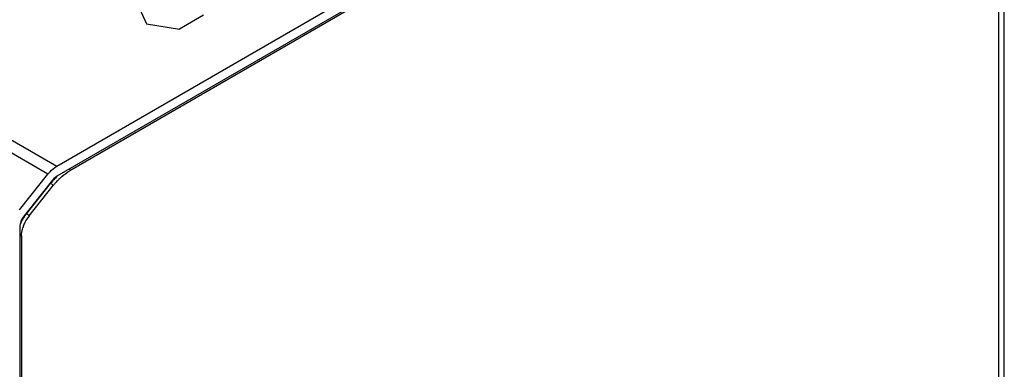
# Model space of a CAD drawing. Header units: millimetres. Extents: x 18 to 142, y 27 to 196.
# Tile 3 of 5: x 61 to 142, y 111 to 140. Entities that reach past the tile are written whole.
import ezdxf

# ---------------------------------------------------------------- set-up
doc = ezdxf.new("R2010")
doc.units = ezdxf.units.MM
doc.header["$LTSCALE"] = 14.501465
doc.layers.get('0').update_dxf_attribs({"linetype": 'CONTINUOUS'})

msp = doc.modelspace()

# ---------------------------------------------------------------- linework, layer by layer
at = {"color": 7}
for p, q in [((141.512, 72.938), (141.512, 171.898)), ((141.073, 171.286), (65.47, 127.637)), ((141.073, 72.326), (141.073, 171.286)), ((64.398, 127.998), (138.174, 170.592)), ((138.174, 169.776), (64.398, 127.181)), ((70.99, 141.11), (71.707, 139.565)), ((76.341, 140.282), (74.382, 139.151)), ((71.707, 139.565), (74.382, 139.151)), ((54.64, 133.632), (64.398, 127.998)), ((63.68, 127.358), (53.922, 132.991)), ((61.372, 124.454), (63.68, 127.358)), ((64.039, 126.861), (61.73, 123.958)), ((63.893, 126.601), (63.851, 126.625)), ((61.937, 124.142), (63.893, 126.601)), ((62.15, 123.961), (64.106, 126.42)), ((61.896, 124.166), (61.937, 124.142)), ((61.382, 123.054), (61.382, 28.54)), ((61.524, 122.333), (61.524, 29.424))]:
    msp.add_line(p, q, dxfattribs=at)
for centre, radius, start, end in [((68.87, 122.644), 6.358, 138.85635, 141.51562), ((68.636, 122.849), 6.047, 135.19264, 138.85958), ((68.831, 122.664), 6.036, 138.77596, 141.51616), ((68.608, 122.86), 5.739, 135.19113, 138.7782), ((68.338, 123.141), 5.63, 133.38108, 135.15945), ((68.367, 123.094), 5.403, 134.27158, 135.15501), ((64.539, 122.074), 3.324, 141.52223, 145.96651), ((64.496, 122.097), 2.996, 141.52872, 145.48573), ((64.322, 122.145), 2.82, 158.92899, 162.4437)]:
    msp.add_arc(centre, radius, start, end, dxfattribs=at)
for points, knots in [([(63.68, 127.358), (63.734, 127.425), (63.943, 127.668), (64.194, 127.88), (64.398, 127.998)], [0, 0, 0, 0, 0.266393, 1, 1, 1, 1]), ([(64.595, 126.963), (64.664, 127.031), (64.935, 127.281), (65.234, 127.501), (65.47, 127.637)], [0, 0, 0, 0, 0.262444, 1, 1, 1, 1]), ([(65.428, 127.776), (65.435, 127.765), (65.457, 127.722), (65.47, 127.673), (65.47, 127.637)], [0, 0, 0, 0, 0.267148, 1, 1, 1, 1]), ([(64.398, 127.181), (64.366, 127.163), (64.231, 127.074), (64.116, 126.958), (64.039, 126.861)], [0, 0, 0, 0, 0.232322, 1, 1, 1, 1]), ([(64.106, 126.42), (64.094, 126.436), (64.065, 126.469), (63.996, 126.532), (63.936, 126.576), (63.893, 126.601)], [0, 0, 0, 0, 0.207962, 0.469703, 1, 1, 1, 1]), ([(61.73, 123.958), (61.624, 123.824), (61.459, 123.536), (61.382, 123.21), (61.382, 123.054)], [0, 0, 0, 0, 0.522962, 1, 1, 1, 1]), ([(61.427, 123.251), (61.45, 123.31), (61.55, 123.548), (61.676, 123.774), (61.785, 123.934)], [0, 0, 0, 0, 0.247527, 1, 1, 1, 1]), ([(61.691, 123.159), (61.713, 123.215), (61.806, 123.436), (61.925, 123.646), (62.027, 123.795)], [0, 0, 0, 0, 0.247597, 1, 1, 1, 1]), ([(61.937, 124.142), (61.98, 124.117), (62.04, 124.073), (62.109, 124.01), (62.139, 123.977), (62.15, 123.961)], [0, 0, 0, 0, 0.530297, 0.792038, 1, 1, 1, 1]), ([(61.524, 122.333), (61.524, 122.386), (61.534, 122.61), (61.582, 122.832), (61.634, 122.996)], [0, 0, 0, 0, 0.234562, 1, 1, 1, 1]), ([(61.524, 122.333), (61.514, 122.327), (61.47, 122.307), (61.42, 122.299), (61.382, 122.299)], [0, 0, 0, 0, 0.228175, 1, 1, 1, 1])]:
    msp.add_open_spline(points, degree=3, knots=knots, dxfattribs=at)

doc.saveas('drawing.dxf')
